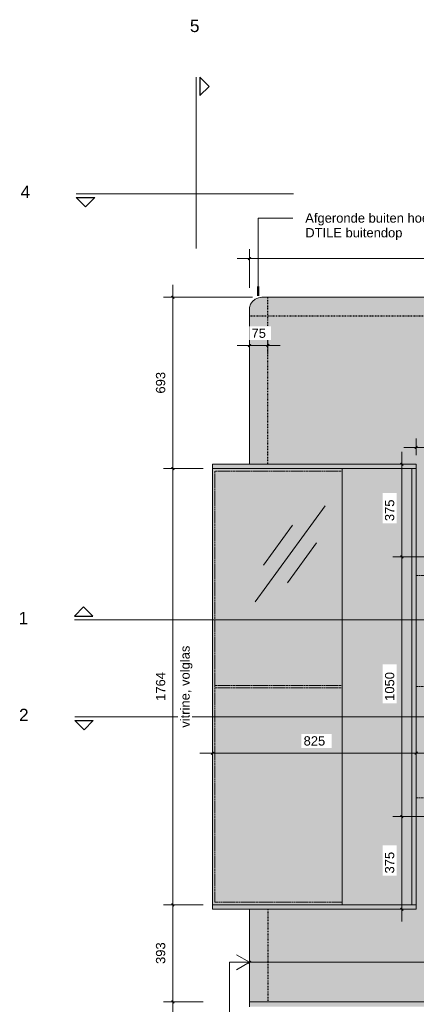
# Model space of a CAD drawing. Header units: millimetres. Extents: x 87779 to 155382, y -9103 to 37066.
# Tile 2 of 128: x 87779 to 89383, y 33072 to 37054. Entities that reach past the tile are written whole.
import ezdxf

# ---------------------------------------------------------------- set-up
doc = ezdxf.new("R2010")
doc.units = ezdxf.units.MM
for name, pattern in [('Dash Small', [6.35, 3.175, -3.175]), ('Dash xxSmall', [3.175, 1.5875, -1.5875]), ('Hidden Small', [4.7625, 3.175, -1.5875])]:
    doc.linetypes.add(name, pattern=pattern)
for name, color, linetype, lineweight in [('_Hidden Lines_', 43, 'Dash xxSmall', 5), ('A----M-', 8, 'Continuous', 5), ('A----M--25', 8, 'Continuous', 5), ('A09-C--', 8, 'Continuous', 5), ('A09-C---1', 8, 'Continuous', 13), ('A09-C---2', 8, 'Continuous', 25), ('A09-NT--1', 7, 'Continuous', 13), ('A09-NT--2', 90, 'Continuous', 50), ('A09-NT--3', 210, 'Continuous', 13), ('A22-----1', 9, 'Continuous', 5), ('A99----', 1, 'Continuous', 5), ('A99-----4', 1, 'Continuous', 13), ('A99-----6', 1, 'Dash Small', 25), ('A99----H', 1, 'Hidden Small', 13), ('Detail Items-1', 10, 'Continuous', 5), ('Food Service Equipment-1', 10, 'Continuous', 5), ('Substrate 2-1', 7, 'Continuous', 18)]:
    doc.layers.add(name, color=color, linetype=linetype, lineweight=lineweight)
doc.styles.add('Arial', font='arial.ttf', dxfattribs={"height": 50})
doc.styles.add('Arial_1', font='arial.ttf', dxfattribs={"height": 37.5})
doc.dimstyles.new('TD_Diagonal_1_5_mm', dxfattribs={"dimscale": 304.8, "dimtxt": 38.259727, "dimasz": 0.032808, "dimexe": 0.123031, "dimexo": 0.123031, "dimgap": 0.065617, "dimtad": 1, "dimdec": 0, "dimzin": 0, "dimdsep": 46, "dimtxsty": 'Arial_1', "dimblk1": 'OBLIQUE', "dimblk2": 'OBLIQUE', "dimsah": 1, "dimcen": 0.09, "dimdle": 0.164042, "dimazin": 2, "dimtfac": 1, "dimtdec": 4, "dimtix": 1, "dimtmove": 0, "dimatfit": 3, "dimfxl": 1, "dimtvp": 1, "dimtfill": 1, "dimtolj": 1, "dimtzin": 0, "dimarcsym": 2})
doc.dimstyles.new('TD_Diagonal_1_5_mm_1', dxfattribs={"dimscale": 304.8, "dimtxt": 38.259727, "dimasz": 0.032808, "dimexe": 0.123031, "dimexo": 0.123031, "dimgap": 0.065617, "dimtad": 1, "dimdec": 0, "dimzin": 0, "dimdsep": 46, "dimtxsty": 'Arial_1', "dimblk1": 'OBLIQUE', "dimblk2": 'OBLIQUE', "dimsah": 1, "dimcen": 0.09, "dimdle": 0.164042, "dimazin": 2, "dimtfac": 1, "dimtdec": 4, "dimtix": 1, "dimtmove": 2, "dimatfit": 3, "dimfxl": 1, "dimtvp": 1, "dimtfill": 1, "dimtolj": 1, "dimtzin": 0, "dimarcsym": 2})

# ---------------------------------------------------------------- blocks, each defined once
blk = doc.blocks.new('712 Werkcafe Barista - 712 Werkcafe Barista-18415524-Werkcafe - Plan view')
at = {"layer": 'Food Service Equipment-1'}
for points in [[(88707.9, 35881.6), (88752.9, 35881.6), (88753.1, 35883.2), (88753.5, 35884.1), (88754.4, 35885.2), (88755.4, 35886), (88756.6, 35886.5), (88757.9, 35886.6), (88757.9, 35931.6), (88744, 35929.6), (88732.9, 35924.9), (88722.5, 35917), (88714.4, 35906.2), (88709.6, 35894.5), (88708.1, 35883.2)], [(89737.9, 35886.6), (93607.9, 35886.6), (93607.9, 35931.6), (88757.9, 35931.6), (88757.9, 35886.6), (89727.5, 35886.6)]]:
    blk.add_hatch(color=256, dxfattribs=at).paths.add_polyline_path(points)
h = blk.add_hatch(color=256, dxfattribs=at)
h.paths.add_polyline_path([(93612.9, 33081.6), (93612.7, 33782.9), (93612.2, 33784.1), (93611.4, 33785.2), (93610.4, 33786), (93609.2, 33786.5), (93607.9, 33786.6), (89806.2, 33786.9), (89783.3, 33789.9), (89760.4, 33799.4), (89740.7, 33814.5), (89725.6, 33834.1), (89716.1, 33857), (89712.9, 33881.6), (89712.9, 34831.6), (89716.1, 34856.2), (89725.6, 34879.1), (89740.7, 34898.8), (89760.4, 34913.9), (89783.3, 34923.4), (89807.9, 34926.6), (93609.2, 34926.8), (93610.4, 34927.3), (93611.6, 34928.3), (93612.2, 34929.1), (93612.7, 34930.3), (93612.9, 34931.6), (93612.6, 35883.2), (93612.2, 35884.1), (93611.4, 35885.2), (93610.4, 35886), (93609.2, 35886.5), (93607.9, 35886.6), (88756.6, 35886.5), (88755.4, 35886), (88754.3, 35885.2), (88753.1, 35883.2), (88753, 35882.9), (88752.9, 35881.6), (88752.9, 35256.6), (89382.9, 35256.6), (89382.9, 33456.6), (88752.9, 33456.6), (88752.9, 33081.6), (93487.2, 33081.6)])
h.paths.add_polyline_path([(89929.7, 35127.5), (89929.7, 35279.9), (90336.1, 35279.9), (90336.1, 35127.5), (90121.7, 35127.5)])
h.paths.add_polyline_path([(90169.8, 35381.6), (89929.7, 35381.6), (89929.7, 35432.2), (90095.9, 35432.2), (90095.9, 35495.7), (90169.8, 35495.7), (90169.8, 35432.2), (90336.1, 35432.2), (90336.1, 35381.6), (90221, 35381.6)])
h = blk.add_hatch(color=256, dxfattribs=at)
h.paths.add_polyline_path([(88707.9, 33081.6), (88752.9, 33081.6), (88752.9, 33456.6), (88707.9, 33456.6)])
h.paths.add_polyline_path([(88741.2, 35256.6), (88752.9, 35256.6), (88752.9, 35881.6), (88707.9, 35881.6), (88707.9, 35256.6), (88730.4, 35256.6)])
at = {"layer": '_Hidden Lines_'}
for p, q in [((89757.9, 34806.6), (89382.9, 34806.6)), ((89382.9, 34356.6), (89757.9, 34356.6)), ((89382.9, 33906.6), (89757.9, 33906.6))]:
    blk.add_line(p, q, dxfattribs=at)
at = {"layer": 'Food Service Equipment-1'}
for p, q in [((93607.9, 35931.6), (88757.9, 35931.6)), ((88707.9, 35881.6), (88707.9, 35256.6)), ((88707.9, 33456.6), (88707.9, 33081.6))]:
    blk.add_line(p, q, dxfattribs=at)
at = {"layer": 'Food Service Equipment-1', "flags": 128}
blk.add_lwpolyline([(88757.9, 35931.6), (88744, 35929.7), (88731.2, 35923.9), (88720.5, 35914.9), (88712.8, 35903.2), (88708.5, 35889.8), (88707.9, 35881.6)], dxfattribs=at)
blk = doc.blocks.new('Detail View - Detail - Detail Number-13476530-Werkcafe - Plan view')
at = {"layer": 'A09-C---2'}
for p, q in [((87999.8, 34641.9), (88037.3, 34679.4)), ((88074.8, 34641.9), (88037.3, 34679.4)), ((87999.8, 34641.9), (88074.8, 34641.9))]:
    blk.add_line(p, q, dxfattribs=at)
blk = doc.blocks.new('DIMBLOCK5-Werkcafe - Plan view')
at = {"layer": 'A----M--25'}
for p, q in [((88707.9, 35969.1), (88707.9, 36125.5)), ((93657.9, 35919.1), (93657.9, 36125.5)), ((93707.9, 36088), (88657.9, 36088)), ((88707.9, 36088), (88707.9, 35969.1)), ((93657.9, 36088), (93657.9, 35919.1))]:
    blk.add_line(p, q, dxfattribs=at)
at = {"layer": 'A----M--25', "lineweight": 35}
for p, q in [((88707.9, 36088), (88702.9, 36083)), ((88707.9, 36088), (88712.9, 36093)), ((93657.9, 36088), (93652.9, 36083)), ((93657.9, 36088), (93662.9, 36093))]:
    blk.add_line(p, q, dxfattribs=at)
at = {"layer": 'A----M--25', "color": 0, "insert": (91125.2, 36156.7), "char_height": 37.5, "width": 138.441, "attachment_point": 1, "line_spacing_factor": 0.941778, "style": 'Arial_1', "bg_fill": 3, "box_fill_scale": 1.25, "bg_fill_color": 256, "bg_fill_true_color": 13158600, "bg_fill_transparency": 0}
blk.add_mtext('4950', dxfattribs=at)
blk = doc.blocks.new('_Oblique')
at = {"color": 0, "linetype": 'ByBlock', "lineweight": -2}
blk.add_line((-0.5, -0.5), (0.5, 0.5), dxfattribs=at)
blk = doc.blocks.new('DIMBLOCK10-Werkcafe - Plan view')
at = {"layer": 'A----M--25'}
for p, q in [((89382.9, 34117.6), (89382.9, 34049.7)), ((89382.9, 34087.2), (89382.9, 34117.6)), ((89757.9, 34117.6), (89757.9, 34049.7)), ((89757.9, 34087.2), (89757.9, 34117.6)), ((89757.9, 34087.2), (89382.9, 34087.2))]:
    blk.add_line(p, q, dxfattribs=at)
at = {"layer": 'A----M--25', "lineweight": 35}
for p, q in [((89382.9, 34087.2), (89387.9, 34092.2)), ((89757.9, 34087.2), (89762.9, 34092.2)), ((89382.9, 34087.2), (89377.9, 34082.2)), ((89757.9, 34087.2), (89752.9, 34082.2))]:
    blk.add_line(p, q, dxfattribs=at)
at = {"layer": 'A----M--25', "color": 0, "insert": (89527.1, 34155.8), "char_height": 37.5, "width": 103.831, "attachment_point": 1, "line_spacing_factor": 0.941778, "style": 'Arial_1', "bg_fill": 3, "box_fill_scale": 1.25, "bg_fill_color": 256, "bg_fill_true_color": 13158600, "bg_fill_transparency": 0}
blk.add_mtext('375', dxfattribs=at)
blk = doc.blocks.new('DIMBLOCK11-Werkcafe - Plan view')
at = {"layer": 'A----M--25'}
for p, q in [((88557.9, 34117.6), (88557.9, 34049.7)), ((88557.9, 34087.2), (88557.9, 34117.6)), ((89382.9, 34117.6), (89382.9, 34049.7)), ((89382.9, 34087.2), (89382.9, 34117.6)), ((89382.9, 34087.2), (88507.9, 34087.2))]:
    blk.add_line(p, q, dxfattribs=at)
at = {"layer": 'A----M--25', "lineweight": 35}
for p, q in [((88557.9, 34087.2), (88562.9, 34092.2)), ((89382.9, 34087.2), (89387.9, 34092.2)), ((88557.9, 34087.2), (88552.9, 34082.2)), ((89382.9, 34087.2), (89377.9, 34082.2))]:
    blk.add_line(p, q, dxfattribs=at)
at = {"layer": 'A----M--25', "color": 0, "insert": (88927.1, 34155.8), "char_height": 37.5, "width": 103.831, "attachment_point": 1, "line_spacing_factor": 0.941778, "style": 'Arial_1', "bg_fill": 3, "box_fill_scale": 1.25, "bg_fill_color": 256, "bg_fill_true_color": 13158600, "bg_fill_transparency": 0}
blk.add_mtext('825', dxfattribs=at)
blk = doc.blocks.new('DIMBLOCK12-Werkcafe - Plan view')
at = {"layer": 'A----M--25'}
for p, q in [((88520.4, 33474.6), (88361, 33474.6)), ((88398.5, 33031.6), (88398.5, 33474.6)), ((88398.5, 33474.6), (88520.4, 33474.6)), ((88520.4, 33081.6), (88361, 33081.6)), ((88398.5, 33081.6), (88520.4, 33081.6))]:
    blk.add_line(p, q, dxfattribs=at)
at = {"layer": 'A----M--25', "lineweight": 35}
for p, q in [((88398.5, 33474.6), (88393.5, 33479.6)), ((88398.5, 33474.6), (88403.5, 33469.6)), ((88398.5, 33081.6), (88393.5, 33086.6)), ((88398.5, 33081.6), (88403.5, 33076.6))]:
    blk.add_line(p, q, dxfattribs=at)
at = {"layer": 'A----M--25', "color": 0, "insert": (88329.8, 33234.9), "char_height": 37.5, "width": 103.831, "attachment_point": 1, "rotation": 90, "line_spacing_factor": 0.941778, "style": 'Arial_1', "bg_fill": 3, "box_fill_scale": 1.25, "bg_fill_color": 256, "bg_fill_true_color": 13158600, "bg_fill_transparency": 0}
blk.add_mtext('393', dxfattribs=at)
blk = doc.blocks.new('DIMBLOCK13-Werkcafe - Plan view')
at = {"layer": 'A----M--25'}
for p, q in [((88520.4, 35238.6), (88361, 35238.6)), ((88398.5, 33474.6), (88398.5, 35238.6)), ((88398.5, 35238.6), (88520.4, 35238.6)), ((88520.4, 33474.6), (88361, 33474.6)), ((88398.5, 33474.6), (88520.4, 33474.6))]:
    blk.add_line(p, q, dxfattribs=at)
at = {"layer": 'A----M--25', "lineweight": 35}
for p, q in [((88398.5, 35238.6), (88393.5, 35243.6)), ((88398.5, 35238.6), (88403.5, 35233.6)), ((88398.5, 33474.6), (88393.5, 33479.6)), ((88398.5, 33474.6), (88403.5, 33469.6))]:
    blk.add_line(p, q, dxfattribs=at)
at = {"layer": 'A----M--25', "color": 0, "char_height": 37.5, "attachment_point": 1, "rotation": 90, "line_spacing_factor": 0.941778, "style": 'Arial_1', "bg_fill": 3, "box_fill_scale": 1.25, "bg_fill_color": 256, "bg_fill_true_color": 13158600, "bg_fill_transparency": 0}
for s, insert, width in [('vitrine, volglas', (88428.7, 34190.4), 399.078), ('1764', (88329.8, 34299), 138.441)]:
    blk.add_mtext(s, dxfattribs=dict(at, insert=insert, width=width))
blk = doc.blocks.new('DIMBLOCK14-Werkcafe - Plan view')
at = {"layer": 'A----M--25'}
for p, q in [((88398.5, 35238.6), (88398.5, 35981.6)), ((88720.4, 35931.6), (88361, 35931.6)), ((88398.5, 35931.6), (88720.4, 35931.6)), ((88520.4, 35238.6), (88361, 35238.6)), ((88398.5, 35238.6), (88520.4, 35238.6))]:
    blk.add_line(p, q, dxfattribs=at)
at = {"layer": 'A----M--25', "lineweight": 35}
for p, q in [((88398.5, 35931.6), (88393.5, 35936.6)), ((88398.5, 35931.6), (88403.5, 35926.6)), ((88398.5, 35238.6), (88393.5, 35243.6)), ((88398.5, 35238.6), (88403.5, 35233.6))]:
    blk.add_line(p, q, dxfattribs=at)
at = {"layer": 'A----M--25', "color": 0, "insert": (88329.8, 35541.9), "char_height": 37.5, "width": 103.831, "attachment_point": 1, "rotation": 90, "line_spacing_factor": 0.941778, "style": 'Arial_1', "bg_fill": 3, "box_fill_scale": 1.25, "bg_fill_color": 256, "bg_fill_true_color": 13158600, "bg_fill_transparency": 0}
blk.add_mtext('693', dxfattribs=at)
blk = doc.blocks.new('DIMBLOCK29-Werkcafe - Plan view')
at = {"layer": 'A----M--25'}
for p, q in [((88707.9, 33119.1), (88707.9, 33279.4)), ((93732.9, 33211.5), (93732.9, 33279.4)), ((88657.9, 33241.9), (93782.9, 33241.9)), ((88707.9, 33241.9), (88707.9, 33119.1)), ((93732.9, 33241.9), (93732.9, 33211.5))]:
    blk.add_line(p, q, dxfattribs=at)
at = {"layer": 'A----M--25', "lineweight": 35}
for p, q in [((88707.9, 33241.9), (88702.9, 33236.9)), ((88707.9, 33241.9), (88712.9, 33246.9)), ((93732.9, 33241.9), (93727.9, 33236.9)), ((93732.9, 33241.9), (93737.9, 33246.9))]:
    blk.add_line(p, q, dxfattribs=at)
at = {"layer": 'A----M--25', "color": 0, "insert": (91059.2, 33310.6), "char_height": 37.5, "width": 661.128, "attachment_point": 1, "line_spacing_factor": 0.941778, "style": 'Arial_1', "bg_fill": 3, "box_fill_scale": 1.25, "bg_fill_color": 256, "bg_fill_true_color": 13158600, "bg_fill_transparency": 0}
blk.add_mtext('achterwand geschilderd', dxfattribs=at)
blk = doc.blocks.new('DIMBLOCK31-Werkcafe - Plan view')
at = {"layer": 'A----M--25'}
for p, q in [((89770.4, 33831.6), (89287.3, 33831.6)), ((89324.8, 33406.6), (89324.8, 33831.6)), ((89324.8, 33831.6), (89770.4, 33831.6)), ((89355.2, 33456.6), (89287.3, 33456.6)), ((89324.8, 33456.6), (89355.2, 33456.6))]:
    blk.add_line(p, q, dxfattribs=at)
at = {"layer": 'A----M--25', "lineweight": 35}
for p, q in [((89324.8, 33831.6), (89319.8, 33836.6)), ((89324.8, 33831.6), (89329.8, 33826.6)), ((89324.8, 33456.6), (89319.8, 33461.6)), ((89324.8, 33456.6), (89329.8, 33451.6))]:
    blk.add_line(p, q, dxfattribs=at)
at = {"layer": 'A----M--25', "color": 0, "insert": (89256.1, 33600.9), "char_height": 37.5, "width": 103.831, "attachment_point": 1, "rotation": 90, "line_spacing_factor": 0.941778, "style": 'Arial_1', "bg_fill": 3, "box_fill_scale": 1.25, "bg_fill_color": 256, "bg_fill_true_color": 13158600, "bg_fill_transparency": 0}
blk.add_mtext('375', dxfattribs=at)
blk = doc.blocks.new('DIMBLOCK32-Werkcafe - Plan view')
at = {"layer": 'A----M--25', "lineweight": 35}
for p, q in [((89324.8, 34881.6), (89319.8, 34886.6)), ((89324.8, 34881.6), (89329.8, 34876.6)), ((89324.8, 33831.6), (89319.8, 33836.6)), ((89324.8, 33831.6), (89329.8, 33826.6))]:
    blk.add_line(p, q, dxfattribs=at)
at = {"layer": 'A----M--25'}
for p, q in [((89770.4, 34881.6), (89287.3, 34881.6)), ((89324.8, 33831.6), (89324.8, 34881.6)), ((89324.8, 34881.6), (89770.4, 34881.6)), ((89770.4, 33831.6), (89287.3, 33831.6)), ((89324.8, 33831.6), (89770.4, 33831.6))]:
    blk.add_line(p, q, dxfattribs=at)
at = {"layer": 'A----M--25', "color": 0, "insert": (89256.1, 34299), "char_height": 37.5, "width": 138.441, "attachment_point": 1, "rotation": 90, "line_spacing_factor": 0.941778, "style": 'Arial_1', "bg_fill": 3, "box_fill_scale": 1.25, "bg_fill_color": 256, "bg_fill_true_color": 13158600, "bg_fill_transparency": 0}
blk.add_mtext('1050', dxfattribs=at)
blk = doc.blocks.new('DIMBLOCK33-Werkcafe - Plan view')
at = {"layer": 'A----M--25'}
for p, q in [((89324.8, 34881.6), (89324.8, 35306.6)), ((89355.2, 35256.6), (89287.3, 35256.6)), ((89324.8, 35256.6), (89355.2, 35256.6)), ((89770.4, 34881.6), (89287.3, 34881.6)), ((89324.8, 34881.6), (89770.4, 34881.6))]:
    blk.add_line(p, q, dxfattribs=at)
at = {"layer": 'A----M--25', "lineweight": 35}
for p, q in [((89324.8, 35256.6), (89319.8, 35261.6)), ((89324.8, 35256.6), (89329.8, 35251.6)), ((89324.8, 34881.6), (89319.8, 34886.6)), ((89324.8, 34881.6), (89329.8, 34876.6))]:
    blk.add_line(p, q, dxfattribs=at)
at = {"layer": 'A----M--25', "color": 0, "insert": (89256.1, 35025.9), "char_height": 37.5, "width": 103.831, "attachment_point": 1, "rotation": 90, "line_spacing_factor": 0.941778, "style": 'Arial_1', "bg_fill": 3, "box_fill_scale": 1.25, "bg_fill_color": 256, "bg_fill_true_color": 13158600, "bg_fill_transparency": 0}
blk.add_mtext('375', dxfattribs=at)
blk = doc.blocks.new('DIMBLOCK36-Werkcafe - Plan view')
at = {"layer": 'A----M--25'}
for p, q in [((89382.9, 35292.9), (89382.9, 35360.8)), ((90432.9, 35292.9), (90432.9, 35360.8)), ((89332.9, 35323.3), (90432.9, 35323.3)), ((89382.9, 35323.3), (89382.9, 35292.9)), ((90432.9, 35323.3), (90432.9, 35292.9))]:
    blk.add_line(p, q, dxfattribs=at)
at = {"layer": 'A----M--25', "lineweight": 35}
for p, q in [((89382.9, 35323.3), (89387.9, 35328.3)), ((90432.9, 35323.3), (90437.9, 35328.3)), ((89382.9, 35323.3), (89377.9, 35318.3)), ((90432.9, 35323.3), (90427.9, 35318.3))]:
    blk.add_line(p, q, dxfattribs=at)
at = {"layer": 'A----M--25', "color": 0, "insert": (89850.2, 35392), "char_height": 37.5, "width": 138.441, "attachment_point": 1, "line_spacing_factor": 0.941778, "style": 'Arial_1', "bg_fill": 3, "box_fill_scale": 1.25, "bg_fill_color": 256, "bg_fill_true_color": 13158600, "bg_fill_transparency": 0}
blk.add_mtext('1050', dxfattribs=at)
blk = doc.blocks.new('DIMBLOCK42-Werkcafe - Plan view')
at = {"layer": 'A----M--25'}
for p, q in [((88707.9, 35705.7), (88707.9, 35773.7)), ((88782.9, 35705.7), (88782.9, 35773.7)), ((88657.9, 35736.2), (88832.9, 35736.2)), ((88707.9, 35736.2), (88707.9, 35705.7)), ((88782.9, 35736.2), (88782.9, 35705.7))]:
    blk.add_line(p, q, dxfattribs=at)
at = {"layer": 'A----M--25', "lineweight": 35}
for p, q in [((88707.9, 35736.2), (88702.9, 35731.2)), ((88707.9, 35736.2), (88712.9, 35741.2)), ((88782.9, 35736.2), (88777.9, 35731.2)), ((88782.9, 35736.2), (88787.9, 35741.2))]:
    blk.add_line(p, q, dxfattribs=at)
at = {"layer": 'A----M--25', "color": 0, "insert": (88716.5, 35804.9), "char_height": 37.5, "width": 69.221, "attachment_point": 1, "line_spacing_factor": 0.941778, "style": 'Arial_1', "bg_fill": 3, "box_fill_scale": 1.25, "bg_fill_color": 256, "bg_fill_true_color": 13158600, "bg_fill_transparency": 0}
blk.add_mtext('75', dxfattribs=at)

msp = doc.modelspace()

# ---------------------------------------------------------------- hatches: boundary and pattern name
at = {"layer": 'A22-----1'}
msp.add_hatch(color=256, dxfattribs=at).paths.add_polyline_path([(93612.9, 33061.6), (93732.9, 33061.6), (93732.9, 33081.6), (88707.9, 33081.6), (88707.9, 33061.6), (93563, 33061.6)])
at = {"layer": 'Detail Items-1'}
for points in [[(89280.3, 35238.6), (89382.9, 35238.6), (89382.9, 35256.6), (88557.9, 35256.6), (88557.9, 35238.6), (89082.9, 35238.6)], [(89082.9, 33474.6), (89082.9, 35238.6), (88557.9, 35238.6), (88557.9, 33474.6), (88752.9, 33474.6)], [(89280.3, 33474.6), (89364.9, 33474.6), (89364.9, 35238.6), (89082.9, 35238.6), (89082.9, 33474.6)], [(89382.9, 33474.6), (89382.9, 35238.6), (89364.9, 35238.6), (89364.9, 33474.6)], [(88721, 33456.6), (89382.9, 33456.6), (89382.9, 33474.6), (88557.9, 33474.6), (88557.9, 33456.6), (88713.9, 33456.6)]]:
    msp.add_hatch(color=256, dxfattribs=at).paths.add_polyline_path(points)

# ---------------------------------------------------------------- linework, layer by layer
at = {"layer": 'A09-C---1'}
for p, q in [((88492.5, 36821.9), (88492.5, 36128)), ((88007.6, 36350.1), (88886.5, 36350.1)), ((87999.8, 34626.7), (90142.9, 34626.7)), ((88001.4, 34234.7), (90151.2, 34234.7))]:
    msp.add_line(p, q, dxfattribs=at)
at = {"layer": 'A09-NT--3'}
msp.add_line((88743, 36252), (88883.7, 36252), dxfattribs=at)
at = {"layer": 'A99----'}
for p, q in [((89382.9, 35256.6), (88557.9, 35256.6)), ((88557.9, 35256.6), (88557.9, 35238.6)), ((89382.9, 35238.6), (89382.9, 35256.6)), ((88557.9, 35238.6), (89364.9, 35238.6)), ((89364.9, 35238.6), (89364.9, 33474.6)), ((89382.9, 35238.6), (89364.9, 35238.6)), ((89382.9, 33474.6), (89382.9, 35238.6)), ((89364.9, 33474.6), (88557.9, 33474.6)), ((88557.9, 33474.6), (88557.9, 33456.6)), ((88557.9, 33456.6), (89382.9, 33456.6)), ((89364.9, 33474.6), (89382.9, 33474.6)), ((89382.9, 33456.6), (89382.9, 33474.6))]:
    msp.add_line(p, q, dxfattribs=at)
at = {"layer": 'A99-----4'}
for p, q in [((88557.9, 35238.6), (88557.9, 33474.6)), ((89082.9, 33474.6), (89082.9, 35238.6)), ((89013.9, 35088.3), (88731.8, 34700)), ((88882.4, 35009.3), (88764.8, 34847.5)), ((88979.5, 34938.8), (88861.9, 34777)), ((88707.8, 33241.6), (88655.9, 33271.6)), ((88707.8, 33241.6), (88627.9, 33241.6)), ((88627.9, 33241.6), (88627.9, 33001.6)), ((88707.8, 33241.6), (88655.9, 33211.6))]:
    msp.add_line(p, q, dxfattribs=at)
at = {"layer": 'A99-----6'}
for p, q in [((88782.9, 35256.6), (88782.9, 35931.6)), ((88707.9, 35856.6), (93657.9, 35856.6)), ((88782.9, 33456.6), (88782.9, 33081.6))]:
    msp.add_line(p, q, dxfattribs=at)
at = {"layer": 'A99----H'}
for p, q in [((89082.9, 35228.6), (88567.9, 35228.6)), ((88567.9, 35228.6), (88567.9, 33484.6)), ((89082.9, 34361.6), (88567.9, 34361.6)), ((89082.9, 34351.6), (88567.9, 34351.6)), ((88567.9, 33484.6), (89082.9, 33484.6))]:
    msp.add_line(p, q, dxfattribs=at)
at = {"layer": 'Substrate 2-1'}
for p, q in [((93732.9, 33081.6), (88707.9, 33081.6)), ((88707.9, 33081.6), (88707.9, 33061.6))]:
    msp.add_line(p, q, dxfattribs=at)

# ---------------------------------------------------------------- block references
at = {"layer": 'A09-C---2', "rotation": 270.0000000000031}
msp.add_blockref('Detail View - Detail - Detail Number-13476530-Werkcafe - Plan view', (53865.8, 124821.7), dxfattribs=at)
at = {"layer": 'A09-C---2', "extrusion": (0, 0, -1), "rotation": 180}
for p in [(-7.8, 70976.8), (-1.6, 68861.4)]:
    msp.add_blockref('Detail View - Detail - Detail Number-13476530-Werkcafe - Plan view', p, dxfattribs=at)
at = {"layer": 'A09-C---2'}
msp.add_blockref('Detail View - Detail - Detail Number-13476530-Werkcafe - Plan view', (0, 0), dxfattribs=at)
at = {"layer": 'Food Service Equipment-1'}
msp.add_blockref('712 Werkcafe Barista - 712 Werkcafe Barista-18415524-Werkcafe - Plan view', (0, 0), dxfattribs=at)

# ---------------------------------------------------------------- texts
at = {"layer": 'A09-C--', "char_height": 50, "width": 48.101, "attachment_point": 1, "style": 'Arial'}
for s, insert in [('5', (88467.1, 37054.1)), ('4', (87782.3, 36382.3)), ('1', (87774.4, 34658.9)), ('2', (87776, 34266.9))]:
    msp.add_mtext(s, dxfattribs=dict(at, insert=insert))
at = {"layer": 'A09-NT--1', "insert": (88933.7, 36270.7), "char_height": 37.5, "width": 723.523, "attachment_point": 1, "style": 'Arial_1'}
msp.add_mtext('Afgeronde buiten hoeken,', dxfattribs=at)

# ---------------------------------------------------------------- next in the draw order: dimensions: what is measured, and where the dimension line sits
at = {"layer": 'A----M-'}
for base, p1, p2, override, picture, middle in [((88707.9, 36088), (93657.9, 35881.6), (88707.9, 35931.6), {"dimpost": '<>', "dimfxl": 4950.252519}, 'DIMBLOCK5-Werkcafe - Plan view', (91182.9, 36127.2)), ((89382.9, 34087.2), (89757.9, 34080.1), (89382.9, 34080.1), {"dimpost": '<>', "dimfxl": 375}, 'DIMBLOCK10-Werkcafe - Plan view', (89570.4, 34126.3))]:
    dim = msp.add_linear_dim(base=base, p1=p1, p2=p2, dimstyle='TD_Diagonal_1_5_mm', override=override, dxfattribs=at)
    dim.commit()
    dim.dimension.update_dxf_attribs({"geometry": picture, "text_midpoint": middle})
for base, p1, p2, override, picture, middle in [((89324.8, 33831.6), (89317.7, 33456.6), (89807.9, 33831.6), {"dimpost": '<>', "dimfxl": 617.167828}, 'DIMBLOCK31-Werkcafe - Plan view', (89285.6, 33644.1)), ((88398.5, 33474.6), (88557.9, 33081.6), (88557.9, 33474.6), {"dimpost": '<>', "dimfxl": 393}, 'DIMBLOCK12-Werkcafe - Plan view', (88359.3, 33278.1))]:
    dim = msp.add_linear_dim(base=base, p1=p1, p2=p2, angle=90, dimstyle='TD_Diagonal_1_5_mm', override=override, dxfattribs=at)
    dim.commit()
    dim.dimension.update_dxf_attribs({"geometry": picture, "text_midpoint": middle})
dim = msp.add_linear_dim(base=(93732.9, 33241.9), p1=(88707.9, 33081.6), p2=(93732.9, 33249), text='achterwand geschilderd', dimstyle='TD_Diagonal_1_5_mm_1', override={"dimpost": '<>', "dimfxl": 5027.786349}, dxfattribs=at)
dim.commit()
dim.dimension.update_dxf_attribs({"geometry": 'DIMBLOCK29-Werkcafe - Plan view', "text_midpoint": (91389.8, 33285.6), "dimtype": 160, "text_rotation": 360})

# ---------------------------------------------------------------- next in the draw order: texts
at = {"layer": 'A09-NT--1', "insert": (88933.7, 36211.2), "char_height": 37.5, "width": 472.996, "attachment_point": 1, "style": 'Arial_1'}
msp.add_mtext('DTILE buitendop', dxfattribs=at)

# ---------------------------------------------------------------- next in the draw order: dimensions: what is measured, and where the dimension line sits
at = {"layer": 'A----M-'}
dim = msp.add_linear_dim(base=(88557.9, 34087.2), p1=(89382.9, 34080.1), p2=(88557.9, 34080.1), angle=0, dimstyle='TD_Diagonal_1_5_mm', override={"dimpost": '<>', "dimfxl": 825}, dxfattribs=at)
dim.commit()
dim.dimension.update_dxf_attribs({"geometry": 'DIMBLOCK11-Werkcafe - Plan view', "text_midpoint": (88970.4, 34126.3)})

# ---------------------------------------------------------------- next in the draw order: dimensions: what is measured, and where the dimension line sits
dim = msp.add_linear_dim(base=(88398.5, 35238.6), p1=(88557.9, 33474.6), p2=(88557.9, 35238.6), angle=90, text='<>\\Xvitrine, volglas', dimstyle='TD_Diagonal_1_5_mm', override={"dimpost": '<>', "dimfxl": 1764}, dxfattribs=at)
dim.commit()
dim.dimension.update_dxf_attribs({"geometry": 'DIMBLOCK13-Werkcafe - Plan view', "text_midpoint": (88398.5, 34356.6)})
dim = msp.add_linear_dim(base=(89324.8, 34881.6), p1=(89807.9, 33831.6), p2=(89807.9, 34881.6), angle=90, dimstyle='TD_Diagonal_1_5_mm', override={"dimpost": '<>', "dimfxl": 1050}, dxfattribs=at)
dim.commit()
dim.dimension.update_dxf_attribs({"geometry": 'DIMBLOCK32-Werkcafe - Plan view', "text_midpoint": (89285.6, 34356.6)})

# ---------------------------------------------------------------- next in the draw order: dimensions: what is measured, and where the dimension line sits
for base, p1, p2, override, picture, middle in [((88398.5, 35931.6), (88557.9, 35238.6), (88757.9, 35931.6), {"dimpost": '<>', "dimfxl": 721.282885}, 'DIMBLOCK14-Werkcafe - Plan view', (88359.3, 35585.1)), ((89324.8, 35256.6), (89807.9, 34881.6), (89317.7, 35256.6), {"dimpost": '<>', "dimfxl": 617.167828}, 'DIMBLOCK33-Werkcafe - Plan view', (89285.6, 35069.1))]:
    dim = msp.add_linear_dim(base=base, p1=p1, p2=p2, angle=90, dimstyle='TD_Diagonal_1_5_mm', override=override, dxfattribs=at)
    dim.commit()
    dim.dimension.update_dxf_attribs({"geometry": picture, "text_midpoint": middle})

# ---------------------------------------------------------------- next in the draw order: linework, layer by layer
at = {"layer": 'A09-NT--2'}
msp.add_line((88743, 35937.6), (88743, 35975.1), dxfattribs=at)
at = {"layer": 'A09-NT--3'}
msp.add_line((88743, 35937.6), (88743, 36252), dxfattribs=at)

# ---------------------------------------------------------------- next in the draw order: dimensions: what is measured, and where the dimension line sits
at = {"layer": 'A----M-'}
for base, p1, p2, override, picture, middle in [((88782.9, 35736.2), (88707.9, 35743.2), (88782.9, 35743.2), {"dimpost": '<>', "dimfxl": 75}, 'DIMBLOCK42-Werkcafe - Plan view', (88745.4, 35775.2)), ((90432.9, 35323.3), (89382.9, 35330.4), (90432.9, 35330.4), {"dimpost": '<>', "dimfxl": 1050}, 'DIMBLOCK36-Werkcafe - Plan view', (89907.9, 35362.5))]:
    dim = msp.add_linear_dim(base=base, p1=p1, p2=p2, dimstyle='TD_Diagonal_1_5_mm', override=override, dxfattribs=at)
    dim.commit()
    dim.dimension.update_dxf_attribs({"geometry": picture, "text_midpoint": middle})

doc.saveas('drawing.dxf')
